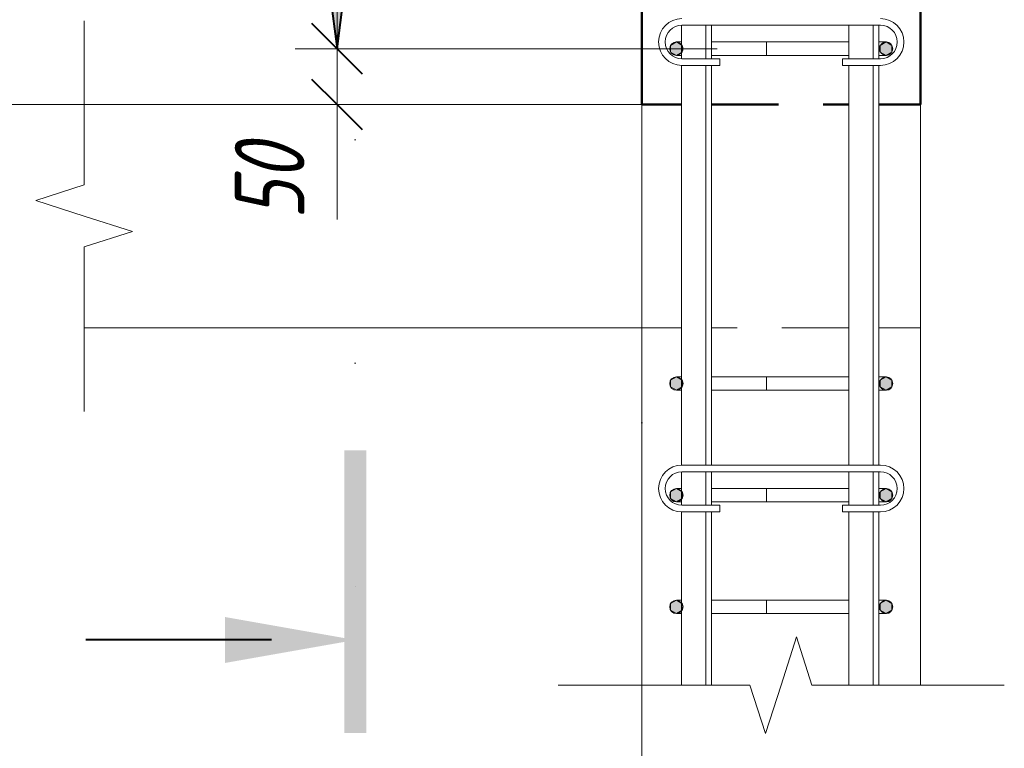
# Model space of a CAD drawing. Header units: millimetres. Extents: x 69196 to 79531, y 2665 to 10587.
# Tile 24 of 27: x 77506 to 78389, y 3523 to 4176. Entities that reach past the tile are written whole.
import ezdxf

# ---------------------------------------------------------------- set-up
doc = ezdxf.new("R2010")
doc.units = ezdxf.units.MM
for name, pattern in [('ADSK_Линия разреза', [400, 0, -200, 0, -200]), ('ADSK_Линия сетки', [500, 400, -50, 0, -50]), ('ADSK_Невидимые', [100, 60, -40]), ('ADSK_Пунктирная_п5', [100, 0, -100])]:
    doc.linetypes.add(name, pattern=pattern)
for name, color, linetype, lineweight in [('A-____-____-DIMS', 211, 'Continuous', 9), ('A-____-____-DIMS-25', 211, 'Continuous', 9), ('A-____-NOTE-TEXT', 131, 'Continuous', 20), ('A-DETL-GENF-OTLN', 92, 'Continuous', 20), ('A-FLOR-____-MCUT', 192, 'Continuous', 50), ('G-____-____-DIMS', 111, 'Continuous', 9), ('G-____-____-SYMB', 111, 'ADSK_Пунктирная_п5', 20), ('S-COLS-____-HDLN', 52, 'ADSK_Невидимые', 20), ('S-COLS-____-MCUT', 52, 'Continuous', 50), ('S-GRID-____-OTLN', 1, 'Continuous', 9), ('S-RBAR-____-MCUT', 171, 'Continuous', 20), ('S-RBAR-____-OTLN', 171, 'Continuous', 100)]:
    doc.layers.add(name, color=color, linetype=linetype, lineweight=lineweight)
doc.styles.add('GOST Common_I_4', font='GOST_Common Italic.ttf', dxfattribs={"width": 0.8, "height": 62.5})
doc.dimstyles.new('ADSK_Для_арматуры_Основной_2_5_мм_шаг_кол-во_Стрелки_точный', dxfattribs={"dimscale": 304.8, "dimtxt": 0.206224, "dimasz": 0, "dimexe": 0.123031, "dimexo": 0.000403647, "dimgap": 0.032808, "dimtad": 1, "dimdec": 0, "dimlfac": 304.8, "dimdsep": 46, "dimtxsty": 'GOST Common_I_4', "dimblk2": 'NONE', "dimsah": 1, "dimcen": 0.09, "dimdle": 0.123031, "dimazin": 0, "dimtfac": 1, "dimtdec": 4, "dimtix": 1, "dimtmove": 0, "dimatfit": 3, "dimfxl": 1, "dimtvp": 1, "dimtfill": 1, "dimtolj": 1, "dimtzin": 0, "dimarcsym": 2})
doc.dimstyles.new('ADSK_Округление_5мм__Узкий__2', dxfattribs={"dimscale": 304.8, "dimtxt": 0.206224, "dimasz": 0.147638, "dimexe": 0.123031, "dimexo": 0.000269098, "dimgap": 0.032808, "dimtad": 1, "dimdec": 0, "dimlfac": 304.8, "dimrnd": 5, "dimdsep": 46, "dimtxsty": 'GOST Common_I_4', "dimblk1": 'OBLIQUE', "dimblk2": 'OBLIQUE', "dimsah": 1, "dimcen": 0.09, "dimdle": 0.123031, "dimazin": 0, "dimtfac": 1, "dimtdec": 4, "dimtix": 1, "dimtmove": 1, "dimatfit": 3, "dimfxl": 1, "dimtvp": 1, "dimtfill": 1, "dimtolj": 1, "dimtzin": 0, "dimlwd": 20, "dimlwe": 20, "dimarcsym": 2})

# ---------------------------------------------------------------- blocks, each defined once
blk = doc.blocks.new('ADSK_Обрыв_Линия - ADSK_Обрыв_линия-1072157-КЖ1_ПЭ_ВЭ2_Армирование_Пилоны_Пм-2_7_2-2')
at = {"layer": 'A-DETL-GENF-OTLN'}
for p, q in [((69695, 7028.15), (69695, 7100)), ((69695, 6900), (69695, 6972.5))]:
    blk.add_line(p, q, dxfattribs=at)
blk = doc.blocks.new('ADSK_Обрыв_Линия - ADSK_Обрыв_линия-959262-КЖ1_ПЭ_ВЭ2_Армирование_Пилоны_Пм-2_7_2-2')
at = {"layer": 'A-DETL-GENF-OTLN'}
for p, q in [((70150, 9793.01), (70247.5, 9793.01)), ((70303.15, 9793.01), (70400, 9793.01))]:
    blk.add_line(p, q, dxfattribs=at)
blk = doc.blocks.new('Разрез - Номер вида сзади_3_5 мм-6451-КЖ1_ПЭ_ВЭ2_Армирование_Пилоны_Пм-2_7_2-2')
at = {"layer": 'G-____-____-SYMB', "linetype": 'Continuous', "lineweight": 9}
for points in [[(69212.15, 6992.24), (69232.76, 6875.37), (69253.37, 6992.24)], [(69402.7, 6865.28), (69402.7, 6885.22), (69149.43, 6885.22), (69149.43, 6865.28)]]:
    blk.add_hatch(color=256, dxfattribs=at).paths.add_polyline_path(points)
at = {"layer": 'G-____-____-SYMB', "linetype": 'Continuous', "lineweight": 40}
blk.add_line((69232.76, 6950.37), (69232.76, 7116.96), dxfattribs=at)
blk = doc.blocks.new('DIMBLOCK45-КЖ1_ПЭ_ВЭ2_Армирование_Пилоны_Пм-2_7_2-2')
at = {"layer": 'A-____-____-DIMS-25', "lineweight": 40}
for points in [[(77790.68, 4750), (77780.8, 4675), (77800.55, 4675)], [(77790.68, 4150), (77800.55, 4225), (77780.8, 4225)]]:
    blk.add_hatch(color=256, dxfattribs=at).paths.add_polyline_path(points)
at = {"layer": 'A-____-____-DIMS-25'}
for p, q in [((77790.68, 4787.5), (77790.68, 4112.5)), ((77790.68, 4750), (77753.18, 4750)), ((77790.68, 4750), (78051.43, 4750)), ((77790.68, 4150), (77753.18, 4150)), ((77790.68, 4150), (78051.43, 4150))]:
    blk.add_line(p, q, dxfattribs=at)
at = {"layer": 'A-____-____-DIMS-25', "lineweight": 40}
for p, q in [((77790.68, 4750), (77780.8, 4675)), ((77800.55, 4675), (77790.68, 4750)), ((77780.8, 4675), (77800.55, 4675)), ((77800.55, 4225), (77780.8, 4225)), ((77780.8, 4225), (77790.68, 4150)), ((77790.68, 4150), (77800.55, 4225))]:
    blk.add_line(p, q, dxfattribs=at)
at = {"layer": 'A-____-____-DIMS-25', "color": 0, "insert": (77699, 4296.59), "char_height": 62.5, "width": 368.194, "attachment_point": 1, "rotation": 90, "line_spacing_factor": 1.022761, "style": 'GOST Common_I_4', "bg_fill": 3, "box_fill_scale": 1.25, "bg_fill_color": 256, "bg_fill_true_color": 13158600, "bg_fill_transparency": 0}
blk.add_mtext('100x6=600', dxfattribs=at)
blk = doc.blocks.new('_None')
blk = doc.blocks.new('DIMBLOCK46-КЖ1_ПЭ_ВЭ2_Армирование_Пилоны_Пм-2_7_2-2')
at = {"layer": 'A-____-____-DIMS-25', "lineweight": 20}
for p, q in [((77790.68, 4187.5), (77790.68, 4062.5)), ((77790.68, 4150), (77753.18, 4150)), ((77790.68, 4150), (78131.39, 4150)), ((77790.68, 4079.79), (77790.68, 4125)), ((77790.68, 4100), (77753.18, 4100)), ((77790.68, 4100), (77797.5, 4100)), ((77790.68, 3996.97), (77790.68, 4079.79))]:
    blk.add_line(p, q, dxfattribs=at)
at = {"layer": 'A-____-____-DIMS-25', "lineweight": 40}
for p, q in [((77790.68, 4150), (77768.18, 4172.5)), ((77790.68, 4150), (77813.18, 4127.5)), ((77790.68, 4100), (77768.18, 4122.5)), ((77790.68, 4100), (77813.18, 4077.5))]:
    blk.add_line(p, q, dxfattribs=at)
at = {"layer": 'A-____-____-DIMS-25', "color": 0, "lineweight": 20, "insert": (77699, 3996.97), "char_height": 62.5, "width": 84.3778, "attachment_point": 1, "rotation": 90, "line_spacing_factor": 1.022761, "style": 'GOST Common_I_4', "bg_fill": 3, "box_fill_scale": 1.25, "bg_fill_color": 256, "bg_fill_true_color": 13158600, "bg_fill_transparency": 0}
blk.add_mtext('50', dxfattribs=at)
blk = doc.blocks.new('_Oblique')
at = {"color": 0, "linetype": 'ByBlock', "lineweight": -2}
blk.add_line((-0.5, -0.5), (0.5, 0.5), dxfattribs=at)

msp = doc.modelspace()

# ---------------------------------------------------------------- hatches: boundary and pattern name
at = {"layer": 'S-RBAR-____-MCUT'}
h = msp.add_hatch(color=256, dxfattribs=at)
edge = h.paths.add_edge_path()
edge.add_arc((78094.9293, 4150), 6, 0, 360)
for points in [[(78094.9293, 4144), (78100.1255, 4147), (78100.1255, 4153), (78094.9293, 4156), (78089.7332, 4153), (78089.7332, 4147)], [(78282.9293, 4144), (78288.1255, 4147), (78288.1255, 4153), (78282.9293, 4156), (78277.7332, 4153), (78277.7332, 4147)]]:
    msp.add_hatch(color=256, dxfattribs=at).paths.add_polyline_path(points)
h = msp.add_hatch(color=256, dxfattribs=at)
edge = h.paths.add_edge_path()
edge.add_arc((78282.9293, 4150), 6, 0, 360)
at = {"layer": 'S-RBAR-____-MCUT', "lineweight": 9}
h = msp.add_hatch(color=8, dxfattribs=at)
edge = h.paths.add_edge_path()
edge.add_arc((78094.9293, 3850), 6, 0, 360)
for points in [[(78094.9293, 3844), (78100.1255, 3847), (78100.1255, 3853), (78094.9293, 3856), (78089.7332, 3853), (78089.7332, 3847)], [(78282.9293, 3844), (78288.1255, 3847), (78288.1255, 3853), (78282.9293, 3856), (78277.7332, 3853), (78277.7332, 3847)], [(78094.9293, 3744), (78100.1255, 3747), (78100.1255, 3753), (78094.9293, 3756), (78089.7332, 3753), (78089.7332, 3747)], [(78282.9293, 3744), (78288.1255, 3747), (78288.1255, 3753), (78282.9293, 3756), (78277.7332, 3753), (78277.7332, 3747)], [(78094.9293, 3644), (78100.1255, 3647), (78099.8482, 3653.1601), (78094.9293, 3656), (78089.7332, 3653), (78089.7332, 3647)], [(78282.9293, 3644), (78288.1255, 3647), (78288.1255, 3653), (78282.9293, 3656), (78277.7332, 3653), (78277.7332, 3647)]]:
    msp.add_hatch(color=8, dxfattribs=at).paths.add_polyline_path(points)
h = msp.add_hatch(color=8, dxfattribs=at)
edge = h.paths.add_edge_path()
edge.add_arc((78282.9293, 3850), 6, 0, 360)
h = msp.add_hatch(color=8, dxfattribs=at)
edge = h.paths.add_edge_path()
edge.add_arc((78094.9293, 3750), 6, 0, 360)
h = msp.add_hatch(color=8, dxfattribs=at)
edge = h.paths.add_edge_path()
edge.add_arc((78282.9293, 3750), 6, 0, 360)
h = msp.add_hatch(color=8, dxfattribs=at)
edge = h.paths.add_edge_path()
edge.add_arc((78094.9293, 3650), 6, 0, 360)
h = msp.add_hatch(color=8, dxfattribs=at)
edge = h.paths.add_edge_path()
edge.add_arc((78282.9293, 3650), 6, 0, 360)

# ---------------------------------------------------------------- linework, layer by layer
at = {"layer": 'A-____-NOTE-TEXT'}
for p, q in [((77563.9282, 4100), (77563.9282, 4175)), ((77563.9282, 4028.1543), (77520.6031, 4014.0772)), ((77520.6031, 4014.0772), (77563.9282, 4000)), ((77563.9282, 4000), (77607.2294, 3986.25)), ((77563.9282, 3972.5), (77607.2294, 3986.25)), ((77563.9282, 3900), (77563.9282, 3825)), ((78188.9282, 3580), (78202.6782, 3623.3013)), ((78216.4282, 3580), (78202.6782, 3623.3013)), ((78063.9282, 3580), (77988.9282, 3580)), ((78160.7738, 3580), (78174.851, 3536.6749)), ((78174.851, 3536.6749), (78188.9282, 3580)), ((78313.9282, 3580), (78388.9282, 3580))]:
    msp.add_line(p, q, dxfattribs=at)
at = {"layer": 'A-FLOR-____-MCUT', "color": 8, "lineweight": 9}
for p, q in [((78063.9282, 4100), (77563.9282, 4100)), ((78313.9282, 3900), (78313.9282, 4100)), ((77563.9282, 3900), (78063.9282, 3900))]:
    msp.add_line(p, q, dxfattribs=at)
at = {"layer": 'G-____-____-DIMS', "lineweight": 20}
msp.add_line((77620.9554, 4100), (77272.242, 4100), dxfattribs=at)
at = {"layer": 'G-____-____-SYMB', "linetype": 'ADSK_Линия разреза'}
msp.add_line((77806.9876, 10471.4589), (77806.9876, 3545.3353), dxfattribs=at)
at = {"layer": 'S-COLS-____-HDLN', "lineweight": 50}
for p, q in [((78063.9778, 4100), (78099.4295, 4100)), ((78126.4294, 4100), (78249.4295, 4100)), ((78276.4294, 4100), (78313.9282, 4100))]:
    msp.add_line(p, q, dxfattribs=at)
at = {"layer": 'S-COLS-____-HDLN', "color": 8, "lineweight": 9}
for p, q in [((78099.4295, 3900), (78063.9778, 3900)), ((78249.4295, 3900), (78126.4294, 3900)), ((78313.9282, 3900), (78276.4294, 3900))]:
    msp.add_line(p, q, dxfattribs=at)
at = {"layer": 'S-COLS-____-MCUT'}
for p, q in [((78063.9282, 6900), (78063.9282, 4100)), ((78313.9282, 4100), (78313.9282, 6900))]:
    msp.add_line(p, q, dxfattribs=at)
at = {"layer": 'S-COLS-____-MCUT', "color": 8, "lineweight": 9}
for p, q in [((78063.9282, 3900), (78063.9282, 3580)), ((78313.9282, 3580), (78313.9282, 3900))]:
    msp.add_line(p, q, dxfattribs=at)
at = {"layer": 'S-GRID-____-OTLN', "linetype": 'ADSK_Линия сетки'}
msp.add_line((78063.9282, 2864.9056), (78063.9282, 10476.4199), dxfattribs=at)
at = {"layer": 'S-RBAR-____-MCUT'}
for p, q in [((78094.9293, 4156), (78089.7332, 4153)), ((78089.7332, 4153), (78089.7332, 4147)), ((78100.1255, 4153), (78094.9293, 4156)), ((78100.1255, 4147), (78100.1255, 4153)), ((78282.9293, 4156), (78277.7332, 4153)), ((78277.7332, 4153), (78277.7332, 4147)), ((78288.1255, 4153), (78282.9293, 4156)), ((78288.1255, 4147), (78288.1255, 4153)), ((78089.7332, 4147), (78094.9293, 4144)), ((78094.9293, 4144), (78100.1255, 4147)), ((78277.7332, 4147), (78282.9293, 4144)), ((78282.9293, 4144), (78288.1255, 4147))]:
    msp.add_line(p, q, dxfattribs=at)
at = {"layer": 'S-RBAR-____-MCUT', "color": 8, "lineweight": 9}
for p, q in [((78094.9293, 3856), (78089.7332, 3853)), ((78089.7332, 3853), (78089.7332, 3847)), ((78100.1255, 3853), (78094.9293, 3856)), ((78100.1255, 3847), (78100.1255, 3853)), ((78282.9293, 3856), (78277.7332, 3853)), ((78277.7332, 3853), (78277.7332, 3847)), ((78288.1255, 3853), (78282.9293, 3856)), ((78288.1255, 3847), (78288.1255, 3853)), ((78089.7332, 3847), (78094.9293, 3844)), ((78094.9293, 3844), (78100.1255, 3847)), ((78277.7332, 3847), (78282.9293, 3844)), ((78282.9293, 3844), (78288.1255, 3847)), ((78094.9293, 3756), (78089.7332, 3753)), ((78089.7332, 3753), (78089.7332, 3747)), ((78100.1255, 3753), (78094.9293, 3756)), ((78100.1255, 3747), (78100.1255, 3753)), ((78282.9293, 3756), (78277.7332, 3753)), ((78277.7332, 3753), (78277.7332, 3747)), ((78288.1255, 3753), (78282.9293, 3756)), ((78288.1255, 3747), (78288.1255, 3753)), ((78089.7332, 3747), (78094.9293, 3744)), ((78094.9293, 3744), (78100.1255, 3747)), ((78277.7332, 3747), (78282.9293, 3744)), ((78282.9293, 3744), (78288.1255, 3747)), ((78094.9293, 3656), (78089.7332, 3653)), ((78099.8482, 3653.1601), (78094.9293, 3656)), ((78282.9293, 3656), (78277.7332, 3653)), ((78288.1255, 3653), (78282.9293, 3656)), ((78089.7332, 3653), (78089.7332, 3647)), ((78089.7332, 3647), (78094.9293, 3644)), ((78094.9293, 3644), (78100.1255, 3647)), ((78100.1255, 3647), (78099.8482, 3653.1601)), ((78277.7332, 3653), (78277.7332, 3647)), ((78277.7332, 3647), (78282.9293, 3644)), ((78282.9293, 3644), (78288.1255, 3647)), ((78288.1255, 3647), (78288.1255, 3653))]:
    msp.add_line(p, q, dxfattribs=at)
at = {"layer": 'S-RBAR-____-MCUT'}
for centre in [(78094.9293, 4150), (78282.9293, 4150)]:
    msp.add_circle(centre, 6, dxfattribs=at)
at = {"layer": 'S-RBAR-____-MCUT', "color": 8, "lineweight": 9}
for centre in [(78094.9293, 3850), (78282.9293, 3850), (78094.9293, 3750), (78282.9293, 3750), (78094.9293, 3650), (78282.9293, 3650)]:
    msp.add_circle(centre, 6, dxfattribs=at)
at = {"layer": 'S-RBAR-____-OTLN', "color": 8, "lineweight": 9}
for p, q in [((78099.4295, 4141.0649), (78099.4295, 4170.9351)), ((78121.4295, 4141), (78121.4295, 4171)), ((78126.4294, 4171), (78126.4294, 4141)), ((78249.4295, 4141), (78249.4295, 4171)), ((78271.4295, 4141), (78271.4295, 4171)), ((78276.4294, 4171), (78276.4294, 4141)), ((78099.4295, 3776.9351), (78099.4295, 4135.0649)), ((78121.4295, 3777), (78121.4295, 4135)), ((78126.4294, 4135), (78126.4294, 4119.4996)), ((78249.4295, 3777), (78249.4295, 4135)), ((78271.4295, 3777), (78271.4295, 4135)), ((78276.4294, 4135), (78276.4294, 4119.4996)), ((78126.4294, 4105.7893), (78126.4294, 4119.4996)), ((78276.4294, 4105.7893), (78276.4294, 4119.4996)), ((78126.4294, 4105.7893), (78126.4294, 3943.465)), ((78276.4294, 4105.7893), (78276.4294, 3943.465)), ((78126.4294, 3943.465), (78126.4294, 3929.7547)), ((78276.4294, 3943.465), (78276.4294, 3929.7547)), ((78126.4294, 3929.7547), (78126.4294, 3777)), ((78276.4294, 3929.7547), (78276.4294, 3777)), ((78094.9293, 3856), (78099.3379, 3856)), ((78126.3243, 3856), (78129.4954, 3856)), ((78129.5366, 3856), (78156.3852, 3856)), ((78156.3852, 3856), (78175.6022, 3856)), ((78175.6022, 3856), (78246.9293, 3856)), ((78175.6022, 3844), (78175.6022, 3856)), ((78246.9293, 3856), (78249.4562, 3856)), ((78276.6347, 3856), (78282.9293, 3856)), ((78094.9293, 3844), (78099.0184, 3844)), ((78126.3897, 3844), (78128.9904, 3844)), ((78129.0146, 3844), (78156.3852, 3844)), ((78156.3852, 3844), (78175.6022, 3844)), ((78175.6022, 3844), (78246.9293, 3844)), ((78246.9293, 3844), (78249.4562, 3844)), ((78276.6347, 3844), (78282.9293, 3844)), ((78099.4295, 3741.0649), (78099.4295, 3770.9351)), ((78099.9222, 3777), (78277.9222, 3777)), ((78099.9222, 3771), (78277.9222, 3771)), ((78121.4295, 3741), (78121.4295, 3771)), ((78126.4294, 3771), (78126.4294, 3741)), ((78249.4295, 3741), (78249.4295, 3771)), ((78271.4295, 3741), (78271.4295, 3771)), ((78276.4294, 3771), (78276.4294, 3741)), ((78094.9293, 3756), (78099.3379, 3756)), ((78126.3243, 3756), (78129.4954, 3756)), ((78129.5366, 3756), (78156.3852, 3756)), ((78156.3852, 3756), (78175.6022, 3756)), ((78175.6022, 3756), (78246.9293, 3756)), ((78175.6022, 3744), (78175.6022, 3756)), ((78246.9293, 3756), (78249.4562, 3756)), ((78276.6347, 3756), (78282.9293, 3756)), ((78094.9293, 3744), (78099.0184, 3744)), ((78126.3897, 3744), (78128.9904, 3744)), ((78129.0146, 3744), (78156.3852, 3744)), ((78156.3852, 3744), (78175.6022, 3744)), ((78175.6022, 3744), (78246.9293, 3744)), ((78246.9293, 3744), (78249.4562, 3744)), ((78276.6347, 3744), (78282.9293, 3744)), ((78099.4295, 3580), (78099.4295, 3735.0649)), ((78133.9222, 3741), (78099.9222, 3741)), ((78133.9222, 3735), (78099.9222, 3735)), ((78121.4295, 3580), (78121.4295, 3735)), ((78126.4294, 3735), (78126.4294, 3580)), ((78133.9222, 3741), (78133.9222, 3735)), ((78277.9222, 3741), (78243.9222, 3741)), ((78243.9222, 3741), (78243.9222, 3735)), ((78277.9222, 3735), (78243.9222, 3735)), ((78249.4295, 3580), (78249.4295, 3735)), ((78271.4295, 3580), (78271.4295, 3735)), ((78276.4294, 3735), (78276.4294, 3580)), ((78094.9293, 3656), (78099.3379, 3656)), ((78126.3243, 3656), (78129.4954, 3656)), ((78129.5366, 3656), (78156.3852, 3656)), ((78156.3852, 3656), (78175.6022, 3656)), ((78175.6022, 3656), (78246.9293, 3656)), ((78175.6022, 3644), (78175.6022, 3656)), ((78246.9293, 3656), (78249.4562, 3656)), ((78276.6347, 3656), (78282.9293, 3656)), ((78094.9293, 3644), (78099.0184, 3644)), ((78126.3897, 3644), (78128.9904, 3644)), ((78129.0146, 3644), (78156.3852, 3644)), ((78156.3852, 3644), (78175.6022, 3644)), ((78175.6022, 3644), (78246.9293, 3644)), ((78246.9293, 3644), (78249.4562, 3644)), ((78276.6347, 3644), (78282.9293, 3644))]:
    msp.add_line(p, q, dxfattribs=at)
at = {"layer": 'S-RBAR-____-OTLN', "lineweight": 20}
for p, q in [((78099.9222, 4171), (78277.9222, 4171)), ((78094.9293, 4156), (78099.3379, 4156)), ((78126.3243, 4156), (78129.4954, 4156)), ((78129.5366, 4156), (78156.3852, 4156)), ((78156.3852, 4156), (78175.6022, 4156)), ((78175.6022, 4156), (78246.9293, 4156)), ((78175.6022, 4144), (78175.6022, 4156)), ((78246.9293, 4156), (78249.4562, 4156)), ((78276.6347, 4156), (78282.9293, 4156)), ((78094.9293, 4144), (78099.0184, 4144)), ((78133.9222, 4141), (78099.9222, 4141)), ((78126.3897, 4144), (78128.9904, 4144)), ((78129.0146, 4144), (78156.3852, 4144)), ((78133.9222, 4141), (78133.9222, 4135)), ((78156.3852, 4144), (78175.6022, 4144)), ((78175.6022, 4144), (78246.9293, 4144)), ((78277.9222, 4141), (78243.9222, 4141)), ((78243.9222, 4141), (78243.9222, 4135)), ((78246.9293, 4144), (78249.4562, 4144)), ((78276.6347, 4144), (78282.9293, 4144)), ((78133.9222, 4135), (78099.9222, 4135)), ((78277.9222, 4135), (78243.9222, 4135))]:
    msp.add_line(p, q, dxfattribs=at)
for centre, radius, start, end in [((78099.9222, 4156), 21, 90, 270), ((78277.9222, 4156), 21, 270, 90), ((78099.9222, 4156), 15, 90, 270), ((78277.9222, 4156), 15, 270, 90), ((78094.9293, 4150), 6, 90, 270), ((78094.9293, 4150), 6, 90, 270), ((78282.9293, 4150), 6, 270, 90)]:
    msp.add_arc(centre, radius, start, end, dxfattribs=at)
at = {"layer": 'S-RBAR-____-OTLN', "color": 8, "lineweight": 9}
for centre, radius, start, end in [((78094.9293, 3850), 6, 90, 270), ((78094.9293, 3850), 6, 90, 270), ((78282.9293, 3850), 6, 270, 90), ((78099.9222, 3756), 21, 90, 270), ((78099.9222, 3756), 15, 90, 270), ((78277.9222, 3756), 21, 270, 90), ((78277.9222, 3756), 15, 270, 90), ((78094.9293, 3750), 6, 90, 270), ((78094.9293, 3750), 6, 90, 270), ((78282.9293, 3750), 6, 270, 90), ((78094.9293, 3650), 6, 90, 270), ((78094.9293, 3650), 6, 90, 270), ((78282.9293, 3650), 6, 270, 90)]:
    msp.add_arc(centre, radius, start, end, dxfattribs=at)

# ---------------------------------------------------------------- block references
at = {"layer": 'A-DETL-GENF-OTLN'}
msp.add_blockref('ADSK_Обрыв_Линия - ADSK_Обрыв_линия-1072157-КЖ1_ПЭ_ВЭ2_Армирование_Пилоны_Пм-2_7_2-2', (7868.9282, -3000), dxfattribs=at)
at = {"layer": 'A-DETL-GENF-OTLN', "rotation": 180}
msp.add_blockref('ADSK_Обрыв_Линия - ADSK_Обрыв_линия-959262-КЖ1_ПЭ_ВЭ2_Армирование_Пилоны_Пм-2_7_2-2', (148463.9282, 13373.0052), dxfattribs=at)
at = {"layer": 'G-____-____-SYMB', "linetype": 'Continuous', "lineweight": 40, "rotation": 89.99999999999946}
msp.add_blockref('Разрез - Номер вида сзади_3_5 мм-6451-КЖ1_ПЭ_ВЭ2_Армирование_Пилоны_Пм-2_7_2-2', (84682.3615, -65612.424), dxfattribs=at)

# ---------------------------------------------------------------- next in the draw order: dimensions: what is measured, and where the dimension line sits
at = {"layer": 'A-____-____-DIMS'}
dim = msp.add_linear_dim(base=(77790.6762, 4150), p1=(78088.9293, 4750), p2=(78088.9293, 4150), angle=90, text='100x6=600', dimstyle='ADSK_Для_арматуры_Основной_2_5_мм_шаг_кол-во_Стрелки_точный', override={"dimpost": '<>', "dimblk1": 'None', "dimblk2": 'None', "dimsah": 1, "dimfxl": 600}, dxfattribs=at)
dim.commit()
dim.dimension.update_dxf_attribs({"geometry": 'DIMBLOCK45-КЖ1_ПЭ_ВЭ2_Армирование_Пилоны_Пм-2_7_2-2', "text_midpoint": (77749.4262, 4450)})

# ---------------------------------------------------------------- next in the draw order: dimensions: what is measured, and where the dimension line sits
at = {"layer": 'A-____-____-DIMS', "lineweight": 20}
dim = msp.add_linear_dim(base=(77790.6762, 4100), p1=(78156.3852, 4150), p2=(77822.496, 4100), angle=90, dimstyle='ADSK_Округление_5мм__Узкий__2', override={"dimpost": '<>', "dimfxl": 337.612166}, dxfattribs=at)
dim.commit()
dim.dimension.update_dxf_attribs({"geometry": 'DIMBLOCK46-КЖ1_ПЭ_ВЭ2_Армирование_Пилоны_Пм-2_7_2-2', "text_midpoint": (77740.6661, 4039.1622), "dimtype": 160, "text_rotation": 90})

doc.saveas('drawing.dxf')
